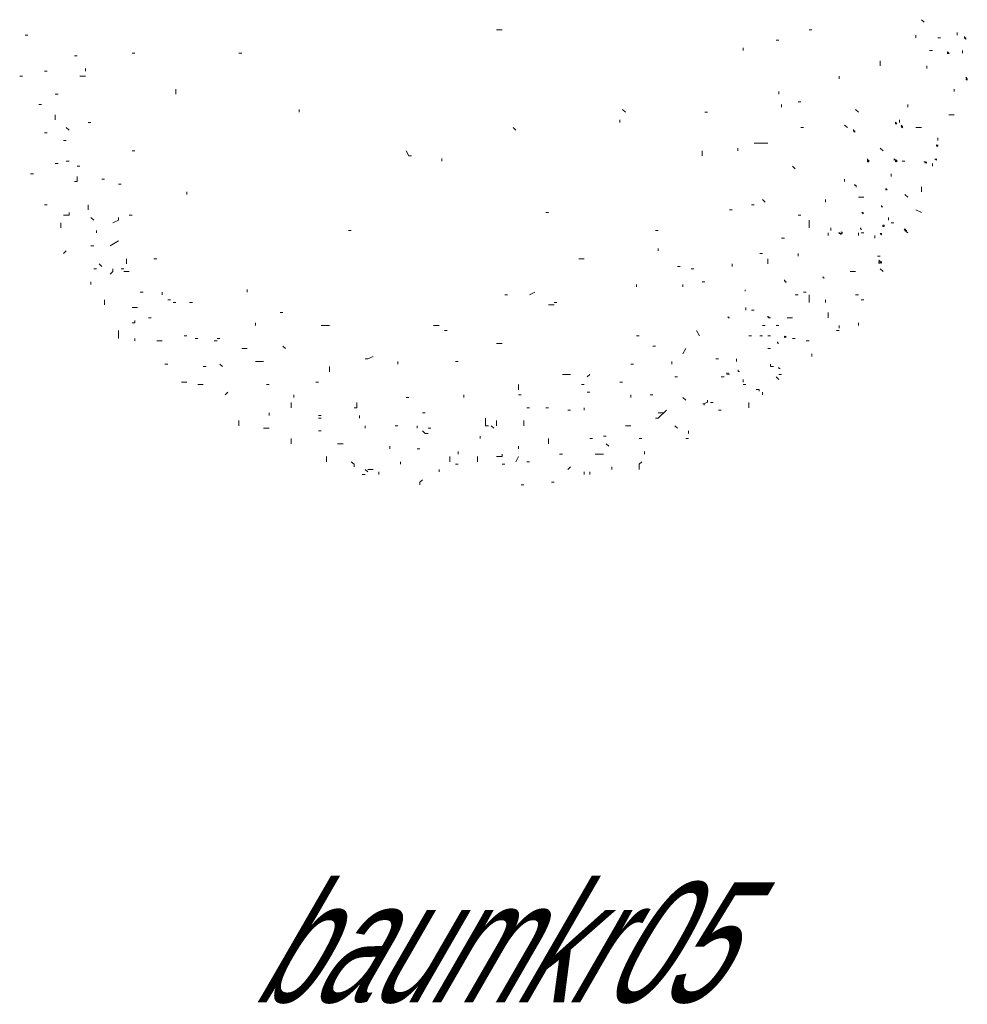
# Model space of a CAD drawing. Extents: x 12.9 to 34.2, y -51.7 to -4.
# Tile 66 of 75: x 25.6 to 28.4, y -12.9 to -10.1. Entities that reach past the tile are written whole.
import ezdxf
from ezdxf.enums import TextEntityAlignment as Align

# ---------------------------------------------------------------- set-up
doc = ezdxf.new("R2010")
doc.units = 0
doc.header["$MEASUREMENT"] = 0
doc.linetypes.add('AUSGEZOGEN', pattern=[0])
doc.layers.add('BLÄTTER', color=64, linetype='CONTINUOUS', lineweight=13)
doc.layers.add('FREIER_TEXT', color=7, linetype='AUSGEZOGEN')

msp = doc.modelspace()

# ---------------------------------------------------------------- linework, layer by layer
at = {"layer": 'BLÄTTER'}
for p, q in [((28.2797, -10.0591), (28.28765, -10.0666)), ((25.665, -10.10405), (25.673, -10.10405)), ((25.665, -10.10405), (25.673, -10.10405)), ((27.0403, -10.0891), (27.0563, -10.0891)), ((27.95185, -10.0891), (27.9598, -10.0891)), ((28.2637, -10.10405), (28.2637, -10.1116)), ((28.3836, -10.0966), (28.3836, -10.10405)), ((28.40547, -10.11227), (28.40547, -10.10816)), ((28.40547, -10.10816), (28.40547, -10.11227)), ((28.40547, -10.11227), (28.40547, -10.10816)), ((28.40547, -10.10816), (28.40547, -10.11227)), ((27.8559, -10.11905), (27.8639, -10.11905)), ((28.32765, -10.1116), (28.33565, -10.1116)), ((28.40547, -10.11227), (28.40957, -10.11227)), ((28.40957, -10.11637), (28.40547, -10.11227)), ((28.40957, -10.11227), (28.40957, -10.11637)), ((28.40957, -10.11637), (28.40957, -10.11227)), ((28.40957, -10.11227), (28.40957, -10.11637)), ((25.8089, -10.16405), (25.8169, -10.16405)), ((25.9768, -10.15655), (25.9848, -10.15655)), ((26.28865, -10.15655), (26.29665, -10.15655)), ((27.75995, -10.14155), (27.75995, -10.14905)), ((28.30365, -10.14905), (28.31165, -10.14905)), ((28.35622, -10.15331), (28.36032, -10.15741)), ((28.35622, -10.15741), (28.35622, -10.15331)), ((28.36032, -10.15741), (28.35622, -10.15741)), ((28.35622, -10.15741), (28.36032, -10.15741)), ((28.36032, -10.15741), (28.35622, -10.15741)), ((28.35622, -10.15741), (28.36032, -10.15741)), ((28.36032, -10.15741), (28.35622, -10.15741)), ((28.35622, -10.15741), (28.36032, -10.15741)), ((28.36032, -10.15741), (28.35622, -10.15741)), ((28.35622, -10.15741), (28.36032, -10.15741)), ((28.36032, -10.15741), (28.35622, -10.15741)), ((28.3996, -10.14905), (28.3996, -10.15655)), ((28.15975, -10.17905), (28.15975, -10.19405)), ((28.29565, -10.19405), (28.29565, -10.20155)), ((25.649, -10.22405), (25.657, -10.22405)), ((25.72095, -10.20905), (25.72895, -10.20905)), ((25.8249, -10.22405), (25.8409, -10.22405)), ((25.8409, -10.20155), (25.8409, -10.20905)), ((28.0398, -10.22405), (28.0398, -10.2315)), ((28.41367, -10.23128), (28.40957, -10.22718)), ((28.40957, -10.23128), (28.41367, -10.23538)), ((28.41367, -10.23538), (28.41367, -10.23128)), ((28.41367, -10.23128), (28.41367, -10.23538)), ((28.41367, -10.23538), (28.41367, -10.23128)), ((28.41367, -10.23128), (28.41367, -10.23538)), ((28.41367, -10.23538), (28.41367, -10.23128)), ((28.41367, -10.23128), (28.41367, -10.23538)), ((28.41367, -10.23538), (28.41367, -10.23128)), ((28.41367, -10.23128), (28.41367, -10.23538)), ((28.41367, -10.23538), (28.41367, -10.23128)), ((25.75295, -10.2765), (25.76095, -10.2765)), ((26.10475, -10.269), (26.10475, -10.2615)), ((26.10475, -10.2765), (26.10475, -10.269)), ((27.8639, -10.269), (27.8639, -10.2765)), ((28.3756, -10.2615), (28.3756, -10.269)), ((25.70495, -10.30645), (25.71295, -10.30645)), ((27.8719, -10.30645), (27.8719, -10.314)), ((27.92785, -10.299), (27.91985, -10.299)), ((28.2397, -10.30645), (28.2397, -10.314)), ((25.75295, -10.33645), (25.75295, -10.35145)), ((26.4646, -10.32145), (26.4646, -10.329)), ((27.4081, -10.32145), (27.4161, -10.329)), ((27.648, -10.329), (27.656, -10.329)), ((28.0878, -10.32145), (28.0958, -10.329)), ((28.35965, -10.33645), (28.3756, -10.33645)), ((25.84885, -10.35895), (25.85685, -10.35895)), ((27.4001, -10.35145), (27.4001, -10.35895)), ((28.0558, -10.36645), (28.0638, -10.37395)), ((28.20438, -10.3585), (28.20438, -10.3626)), ((28.20848, -10.3626), (28.20438, -10.3585)), ((28.20438, -10.3626), (28.20848, -10.3626)), ((28.2157, -10.35145), (28.2157, -10.35895)), ((28.22489, -10.37081), (28.22079, -10.36671)), ((25.72095, -10.38895), (25.72895, -10.38895)), ((25.7849, -10.37395), (25.7929, -10.38145)), ((27.08825, -10.37395), (27.09625, -10.38145)), ((27.92785, -10.37395), (27.93585, -10.37395)), ((28.08126, -10.37902), (28.08126, -10.38312)), ((28.08126, -10.38312), (28.08536, -10.38723)), ((28.08536, -10.38723), (28.08126, -10.38312)), ((28.08126, -10.38312), (28.08536, -10.38723)), ((28.08536, -10.38312), (28.08126, -10.38312)), ((28.08536, -10.38723), (28.08536, -10.38312)), ((28.22079, -10.37081), (28.22489, -10.37491)), ((28.22489, -10.37081), (28.22079, -10.37081)), ((28.22079, -10.37081), (28.22489, -10.37081)), ((28.22489, -10.37491), (28.22489, -10.37081)), ((28.22489, -10.37081), (28.22489, -10.37491)), ((28.22489, -10.37491), (28.22489, -10.37081)), ((28.22489, -10.37081), (28.22489, -10.37491)), ((28.22489, -10.37491), (28.22489, -10.37081)), ((28.22489, -10.37081), (28.22489, -10.37491)), ((28.22489, -10.37491), (28.22489, -10.37081)), ((28.22489, -10.37081), (28.22489, -10.37491)), ((28.22489, -10.37491), (28.22489, -10.37081)), ((28.22489, -10.37081), (28.22489, -10.37491)), ((28.22489, -10.37491), (28.22489, -10.37081)), ((28.22489, -10.37081), (28.22489, -10.37491)), ((28.22489, -10.37491), (28.22489, -10.37081)), ((28.22489, -10.37081), (28.22489, -10.37491)), ((28.22489, -10.37491), (28.22489, -10.37081)), ((28.2637, -10.37395), (28.2797, -10.37395)), ((25.7769, -10.41145), (25.7849, -10.41145)), ((27.8319, -10.4189), (27.79195, -10.4189)), ((28.32339, -10.42416), (28.32339, -10.42827)), ((28.32339, -10.42827), (28.32339, -10.42416)), ((28.32339, -10.42416), (28.32339, -10.42827)), ((28.32749, -10.42827), (28.32339, -10.42416)), ((28.32339, -10.42416), (28.32339, -10.42827)), ((28.32339, -10.42827), (28.32339, -10.42416)), ((28.32339, -10.42416), (28.32339, -10.42827)), ((28.32339, -10.42827), (28.32339, -10.42416)), ((28.32339, -10.42416), (28.32339, -10.42827)), ((28.32339, -10.42827), (28.32339, -10.42416)), ((28.32749, -10.42827), (28.32749, -10.42416)), ((28.32749, -10.42416), (28.32749, -10.42827)), ((28.32765, -10.40395), (28.32765, -10.41145)), ((25.9768, -10.44145), (25.9848, -10.44145)), ((26.7764, -10.44145), (26.7844, -10.4564)), ((27.64, -10.44145), (27.64, -10.4564)), ((27.74395, -10.4339), (27.74395, -10.44145)), ((28.15975, -10.4339), (28.16775, -10.44145)), ((28.32339, -10.42827), (28.32749, -10.42827)), ((25.75295, -10.4789), (25.76095, -10.4789)), ((25.7849, -10.4714), (25.7929, -10.4714)), ((26.7844, -10.4564), (26.7924, -10.4564)), ((26.8804, -10.4639), (26.8804, -10.4714)), ((28.1223, -10.4693), (28.1223, -10.4652)), ((28.1223, -10.4693), (28.1223, -10.47341)), ((28.1223, -10.47341), (28.1223, -10.4693)), ((28.1223, -10.4693), (28.1223, -10.47341)), ((28.1223, -10.47341), (28.1223, -10.4693)), ((28.1223, -10.4693), (28.1264, -10.47341)), ((28.1264, -10.47341), (28.1223, -10.4693)), ((28.1223, -10.4693), (28.1264, -10.4693)), ((28.1264, -10.4693), (28.1223, -10.4693)), ((28.1264, -10.47341), (28.1223, -10.47341)), ((28.1223, -10.47341), (28.1264, -10.47341)), ((28.1264, -10.47341), (28.1264, -10.4693)), ((28.1264, -10.4693), (28.1264, -10.47341)), ((28.1264, -10.47341), (28.1264, -10.4693)), ((28.1264, -10.4693), (28.1264, -10.47341)), ((28.1264, -10.47341), (28.1264, -10.4693)), ((28.1264, -10.4693), (28.1264, -10.47341)), ((28.1264, -10.47341), (28.1264, -10.4693)), ((28.1264, -10.4693), (28.1264, -10.47341)), ((28.1264, -10.47341), (28.1264, -10.4693)), ((28.1264, -10.4693), (28.1264, -10.47341)), ((28.20027, -10.4652), (28.20438, -10.4693)), ((28.20438, -10.4693), (28.20027, -10.4652)), ((28.20027, -10.4652), (28.20027, -10.4693)), ((28.20438, -10.4693), (28.20848, -10.47341)), ((28.20848, -10.47341), (28.20438, -10.4693)), ((28.20438, -10.4693), (28.20848, -10.4693)), ((28.20848, -10.4693), (28.20438, -10.47341)), ((28.20438, -10.47341), (28.20438, -10.4693)), ((28.20848, -10.47341), (28.20848, -10.4693)), ((28.20848, -10.4693), (28.20848, -10.47341)), ((28.20848, -10.4693), (28.20848, -10.47341)), ((28.20848, -10.47341), (28.20848, -10.4693)), ((28.20848, -10.4693), (28.20848, -10.47341)), ((28.20848, -10.47341), (28.20848, -10.4693)), ((28.2237, -10.4714), (28.2317, -10.4714)), ((28.28645, -10.47341), (28.29056, -10.47341)), ((28.29056, -10.47341), (28.29056, -10.47751)), ((28.29056, -10.47751), (28.29056, -10.47341)), ((28.29056, -10.47341), (28.29056, -10.47751)), ((28.29056, -10.47751), (28.29056, -10.47341)), ((28.29056, -10.47341), (28.29466, -10.47751)), ((28.29466, -10.47751), (28.29056, -10.47341)), ((28.29056, -10.47341), (28.29056, -10.47751)), ((28.29056, -10.47751), (28.29056, -10.47341)), ((28.29466, -10.47751), (28.29466, -10.47341)), ((28.29466, -10.47341), (28.29466, -10.47751)), ((28.29466, -10.47751), (28.29466, -10.47341)), ((28.29466, -10.47341), (28.29466, -10.47751)), ((28.29466, -10.47751), (28.29466, -10.47341)), ((28.29466, -10.47341), (28.29466, -10.47751)), ((28.31165, -10.4789), (28.31165, -10.4864)), ((28.31928, -10.4652), (28.32339, -10.4693)), ((28.32339, -10.4693), (28.31928, -10.4652)), ((28.32339, -10.4693), (28.32339, -10.4652)), ((28.32339, -10.4652), (28.32339, -10.4693)), ((28.32339, -10.4693), (28.32339, -10.4652)), ((28.32339, -10.4652), (28.32339, -10.4693)), ((28.32339, -10.4693), (28.32339, -10.4652)), ((28.32339, -10.4652), (28.32339, -10.4693)), ((28.32339, -10.4693), (28.32339, -10.4652)), ((28.32339, -10.4652), (28.32339, -10.4693)), ((28.32339, -10.4693), (28.32339, -10.4652)), ((28.32339, -10.4652), (28.32339, -10.4693)), ((25.681, -10.50885), (25.68895, -10.50885)), ((25.8169, -10.4864), (25.8249, -10.4864)), ((27.90385, -10.4864), (27.91185, -10.49385)), ((28.19175, -10.50885), (28.19175, -10.5164)), ((25.8089, -10.53135), (25.8169, -10.53135)), ((25.8169, -10.53135), (25.8169, -10.5164)), ((25.88885, -10.52385), (25.89685, -10.52385)), ((25.9368, -10.53885), (25.9448, -10.53885)), ((28.0558, -10.52385), (28.0558, -10.53135)), ((28.08536, -10.54317), (28.08536, -10.53907)), ((26.13675, -10.56135), (26.13675, -10.56885)), ((28.08536, -10.54317), (28.08947, -10.54317)), ((28.08947, -10.54317), (28.08536, -10.54317)), ((28.08947, -10.54317), (28.08947, -10.54728)), ((28.08947, -10.54728), (28.08947, -10.54317)), ((28.08947, -10.54317), (28.08947, -10.54728)), ((28.08947, -10.54728), (28.08947, -10.54317)), ((28.08947, -10.54317), (28.08947, -10.54728)), ((28.08947, -10.54728), (28.08947, -10.54317)), ((28.08947, -10.54317), (28.08947, -10.54728)), ((28.08947, -10.54728), (28.08947, -10.54317)), ((28.08947, -10.54317), (28.08947, -10.54728)), ((28.08947, -10.54728), (28.08947, -10.54317)), ((28.08947, -10.54317), (28.08947, -10.54728)), ((28.08947, -10.54728), (28.08947, -10.54317)), ((28.08947, -10.54317), (28.08947, -10.54728)), ((28.08947, -10.54728), (28.08947, -10.54317)), ((28.08947, -10.54317), (28.08947, -10.54728)), ((28.08947, -10.54728), (28.08947, -10.54317)), ((28.17565, -10.55549), (28.17565, -10.55138)), ((28.17565, -10.55138), (28.17565, -10.55549)), ((28.17565, -10.55549), (28.17565, -10.55138)), ((28.17565, -10.55138), (28.17565, -10.55549)), ((28.17975, -10.55549), (28.17565, -10.55138)), ((28.17565, -10.55549), (28.17975, -10.55549)), ((28.2317, -10.56885), (28.2397, -10.57635)), ((28.2797, -10.54635), (28.2797, -10.56135)), ((27.8159, -10.58385), (27.8239, -10.59135)), ((27.9998, -10.58385), (27.9998, -10.59135)), ((28.0958, -10.57635), (28.1038, -10.57635)), ((28.1038, -10.57635), (28.1118, -10.57635)), ((25.72095, -10.59885), (25.72895, -10.59885)), ((25.7929, -10.62885), (25.7929, -10.6213)), ((25.84885, -10.61385), (25.84885, -10.59885)), ((27.1842, -10.6213), (27.1922, -10.6213)), ((27.71995, -10.61385), (27.72795, -10.61385)), ((27.78395, -10.59885), (27.79195, -10.59885)), ((28.10588, -10.62115), (28.10999, -10.62525)), ((28.10999, -10.62115), (28.10588, -10.62115)), ((28.10999, -10.62525), (28.10999, -10.62115)), ((28.10999, -10.62115), (28.10999, -10.62525)), ((28.10999, -10.62525), (28.10999, -10.62115)), ((28.10999, -10.62115), (28.10999, -10.62525)), ((28.10999, -10.62525), (28.10999, -10.62115)), ((28.16334, -10.60473), (28.16334, -10.60063)), ((28.16334, -10.60063), (28.16334, -10.60473)), ((28.16334, -10.60473), (28.16334, -10.60063)), ((28.16334, -10.60063), (28.16334, -10.60473)), ((28.16334, -10.60473), (28.16334, -10.60063)), ((28.16334, -10.60473), (28.16744, -10.60473)), ((28.16744, -10.60473), (28.16334, -10.60473)), ((28.2637, -10.61385), (28.2797, -10.6213)), ((25.7689, -10.6663), (25.7689, -10.6513)), ((25.7769, -10.62885), (25.7929, -10.62885)), ((25.85685, -10.6363), (25.86485, -10.64385)), ((25.92085, -10.6513), (25.9368, -10.64385)), ((25.9368, -10.64385), (25.9368, -10.6363)), ((25.9688, -10.62885), (25.9768, -10.62885)), ((27.91985, -10.62885), (27.92785, -10.62885)), ((27.95185, -10.6513), (27.95185, -10.64385)), ((27.95185, -10.6663), (27.95185, -10.6513)), ((28.18375, -10.64385), (28.18375, -10.6363)), ((28.19175, -10.6513), (28.19975, -10.6513)), ((25.87285, -10.6813), (25.87285, -10.6738)), ((26.6085, -10.6738), (26.6165, -10.6738)), ((27.50405, -10.6738), (27.51205, -10.6738)), ((28.0078, -10.6813), (28.0078, -10.6888)), ((28.0158, -10.6663), (28.0158, -10.6738)), ((28.04022, -10.6786), (28.04022, -10.68271)), ((28.04022, -10.68271), (28.04022, -10.6786)), ((28.04022, -10.6786), (28.04022, -10.68271)), ((28.04022, -10.68271), (28.04432, -10.68271)), ((28.04843, -10.6786), (28.04432, -10.6786)), ((28.04432, -10.68271), (28.04432, -10.68681)), ((28.04432, -10.68681), (28.04432, -10.68271)), ((28.04432, -10.68271), (28.04843, -10.68271)), ((28.04843, -10.68271), (28.04843, -10.6786)), ((28.0958, -10.6813), (28.0958, -10.6888)), ((28.10178, -10.66629), (28.10178, -10.67039)), ((28.10178, -10.67039), (28.10178, -10.66629)), ((28.10178, -10.66629), (28.10178, -10.67039)), ((28.10178, -10.67039), (28.10178, -10.66629)), ((28.10178, -10.66629), (28.10178, -10.67039)), ((28.10178, -10.67039), (28.10178, -10.66629)), ((28.10178, -10.67039), (28.10588, -10.67039)), ((28.10588, -10.67039), (28.10178, -10.67039)), ((28.10178, -10.67039), (28.10588, -10.67039)), ((28.10588, -10.67039), (28.10178, -10.67039)), ((28.10178, -10.67039), (28.10588, -10.67039)), ((28.10588, -10.67039), (28.10178, -10.67039)), ((28.10178, -10.67039), (28.10588, -10.67039)), ((28.10588, -10.67039), (28.10178, -10.67039)), ((28.10178, -10.67039), (28.10588, -10.67039)), ((28.10588, -10.67039), (28.10178, -10.67039)), ((28.1038, -10.6813), (28.1118, -10.6813)), ((28.15923, -10.68271), (28.16334, -10.68271)), ((28.16334, -10.68681), (28.15923, -10.68271)), ((28.16334, -10.68271), (28.16334, -10.68681)), ((28.16334, -10.68681), (28.16334, -10.68271)), ((28.16334, -10.68271), (28.16334, -10.68681)), ((28.16334, -10.68681), (28.16334, -10.68271)), ((28.16334, -10.68271), (28.16334, -10.68681)), ((28.16334, -10.68681), (28.16334, -10.68271)), ((28.16334, -10.68271), (28.16334, -10.68681)), ((28.16744, -10.65808), (28.16744, -10.66219)), ((28.17154, -10.65808), (28.16744, -10.65808)), ((28.16744, -10.65808), (28.16744, -10.66219)), ((28.16744, -10.66219), (28.17154, -10.66219)), ((28.17154, -10.66219), (28.17154, -10.65808)), ((28.17154, -10.65808), (28.17154, -10.66219)), ((28.17154, -10.66219), (28.17154, -10.65808)), ((28.229, -10.67039), (28.2331, -10.6745)), ((28.2331, -10.67039), (28.229, -10.67039)), ((28.2317, -10.6738), (28.2397, -10.6813)), ((28.2331, -10.6745), (28.2331, -10.67039)), ((28.2331, -10.6745), (28.23721, -10.6745)), ((28.23721, -10.6745), (28.2331, -10.6745)), ((28.2331, -10.6745), (28.23721, -10.6745)), ((28.23721, -10.6745), (28.2331, -10.6745)), ((25.91285, -10.7188), (25.9368, -10.7038)), ((27.8719, -10.69625), (27.87985, -10.69625)), ((28.14375, -10.6888), (28.14375, -10.69625)), ((25.7769, -10.74125), (25.7849, -10.73375)), ((25.85685, -10.7188), (25.86485, -10.7188)), ((27.51205, -10.72625), (27.51205, -10.73375)), ((27.8079, -10.74125), (27.8159, -10.74125)), ((27.91985, -10.74125), (27.91985, -10.74875)), ((25.9608, -10.75625), (25.9608, -10.77125)), ((26.0408, -10.75625), (26.0488, -10.75625)), ((27.2962, -10.75625), (27.2802, -10.75625)), ((27.8319, -10.75625), (27.8319, -10.77125)), ((28.15175, -10.74875), (28.15975, -10.74875)), ((28.15923, -10.76478), (28.15513, -10.76068)), ((28.15513, -10.76478), (28.15513, -10.76889)), ((28.15513, -10.76889), (28.15923, -10.76889)), ((28.15923, -10.76889), (28.15923, -10.76478)), ((28.15923, -10.76478), (28.16334, -10.76889)), ((28.16334, -10.76889), (28.15923, -10.76478)), ((28.16334, -10.76889), (28.16334, -10.76478)), ((28.16334, -10.76478), (28.16334, -10.76889)), ((25.86485, -10.78625), (25.87285, -10.78625)), ((25.88085, -10.77125), (25.88885, -10.77875)), ((25.91285, -10.80125), (25.92085, -10.79375)), ((25.92085, -10.79375), (25.92085, -10.78625)), ((25.9448, -10.78625), (25.9528, -10.78625)), ((25.9528, -10.79375), (25.9688, -10.79375)), ((27.568, -10.77875), (27.576, -10.77875)), ((27.608, -10.78625), (27.616, -10.78625)), ((27.72795, -10.77125), (27.72795, -10.77875)), ((28.0718, -10.79375), (28.0878, -10.79375)), ((28.15975, -10.78625), (28.16775, -10.79375)), ((25.85685, -10.83125), (25.85685, -10.8237)), ((27.64, -10.8237), (27.648, -10.8237)), ((27.88017, -10.82224), (27.88017, -10.81813)), ((27.88017, -10.82224), (27.88427, -10.82224)), ((27.88427, -10.82224), (27.88017, -10.82224)), ((27.88427, -10.82224), (27.88427, -10.82634)), ((27.88427, -10.82634), (27.88427, -10.82224)), ((27.88427, -10.82224), (27.88427, -10.82634)), ((27.88427, -10.82634), (27.88427, -10.82224)), ((27.88427, -10.82224), (27.88427, -10.82634)), ((27.88427, -10.82634), (27.88427, -10.82224)), ((27.88427, -10.82224), (27.88427, -10.82634)), ((27.88427, -10.82634), (27.88427, -10.82224)), ((27.88427, -10.82224), (27.88427, -10.82634)), ((27.88427, -10.82634), (27.88427, -10.82224)), ((27.88427, -10.82224), (27.88427, -10.82634)), ((27.88427, -10.82634), (27.88427, -10.82224)), ((27.88427, -10.82224), (27.88427, -10.82634)), ((27.88427, -10.82634), (27.88427, -10.82224)), ((27.88427, -10.82224), (27.88427, -10.82634)), ((27.88427, -10.82634), (27.88427, -10.82224)), ((27.88427, -10.82224), (27.88427, -10.82634)), ((27.88427, -10.82634), (27.88427, -10.82224)), ((27.88427, -10.82224), (27.88427, -10.82634)), ((27.88427, -10.82634), (27.88427, -10.82224)), ((27.88427, -10.82224), (27.88427, -10.82634)), ((27.88427, -10.82634), (27.88427, -10.82224)), ((27.88427, -10.82224), (27.88427, -10.82634)), ((27.88427, -10.82634), (27.88427, -10.82224)), ((27.99097, -10.80993), (27.99508, -10.80993)), ((27.99508, -10.80993), (27.99097, -10.80993)), ((27.99508, -10.80993), (27.99508, -10.81403)), ((27.99508, -10.81403), (27.99508, -10.80993)), ((27.99508, -10.80993), (27.99508, -10.81403)), ((27.99508, -10.81403), (27.99508, -10.80993)), ((27.99508, -10.80993), (27.99508, -10.81403)), ((27.99508, -10.81403), (27.99508, -10.80993)), ((27.99508, -10.80993), (27.99508, -10.81403)), ((27.99508, -10.81403), (27.99508, -10.80993)), ((27.99508, -10.80993), (27.99508, -10.81403)), ((27.99508, -10.81403), (27.99508, -10.80993)), ((26.0008, -10.8537), (26.0088, -10.8537)), ((26.0648, -10.8537), (26.0648, -10.8612)), ((26.31265, -10.8537), (26.31265, -10.84625)), ((27.13625, -10.8612), (27.1522, -10.8537)), ((27.4481, -10.83125), (27.4481, -10.8387)), ((27.584, -10.8387), (27.584, -10.83125)), ((27.76526, -10.85096), (27.76526, -10.84686)), ((27.76526, -10.84686), (27.76526, -10.85096)), ((27.76526, -10.85096), (27.76526, -10.84686)), ((27.93585, -10.8537), (27.94385, -10.8537)), ((25.89685, -10.8912), (25.89685, -10.8762)), ((26.0808, -10.8762), (26.0888, -10.8762)), ((26.09675, -10.8837), (26.10475, -10.8837)), ((26.14475, -10.8837), (26.15275, -10.8837)), ((27.0643, -10.8612), (27.07225, -10.8612)), ((27.2082, -10.8837), (27.2162, -10.8837)), ((27.91185, -10.8612), (27.91985, -10.8612)), ((27.95185, -10.8837), (27.95185, -10.8612)), ((27.9998, -10.8762), (27.9998, -10.8837)), ((28.0878, -10.8612), (28.0958, -10.8612)), ((28.1038, -10.8762), (28.1118, -10.8762)), ((25.9768, -10.89865), (25.9928, -10.89865)), ((26.4086, -10.91365), (26.4166, -10.91365)), ((27.1922, -10.8912), (27.2082, -10.8912)), ((27.76795, -10.89865), (27.76795, -10.9062)), ((27.78395, -10.9062), (27.79195, -10.9062)), ((28.0078, -10.91365), (28.0078, -10.92865)), ((25.9848, -10.94365), (25.9848, -10.93615)), ((26.0248, -10.92865), (26.0328, -10.92865)), ((27.71601, -10.92894), (27.71601, -10.92483)), ((27.71601, -10.92483), (27.71601, -10.92894)), ((27.71601, -10.92894), (27.72012, -10.92894)), ((27.72012, -10.92894), (27.71601, -10.92894)), ((27.83503, -10.92894), (27.83092, -10.92483)), ((27.83503, -10.92894), (27.83503, -10.92483)), ((27.83503, -10.92483), (27.83503, -10.92894)), ((27.83503, -10.92894), (27.83913, -10.92894)), ((27.83913, -10.92894), (27.83503, -10.92894)), ((27.88785, -10.92865), (27.90385, -10.92865)), ((25.9368, -10.98865), (25.9368, -10.96615)), ((25.9768, -10.94365), (25.9848, -10.94365)), ((26.3366, -10.94365), (26.3366, -10.95115)), ((26.52855, -10.95115), (26.55255, -10.95115)), ((26.8564, -10.95115), (26.8724, -10.95115)), ((26.8884, -10.96615), (26.8964, -10.96615)), ((27.624, -10.96615), (27.632, -10.98115)), ((27.8159, -10.95115), (27.8239, -10.95115)), ((27.8559, -10.95115), (27.8639, -10.95115)), ((28.0318, -10.96615), (28.0398, -10.96615)), ((28.0398, -10.95865), (28.0398, -10.95115)), ((28.0958, -10.94365), (28.0958, -10.95115)), ((25.9848, -10.99615), (25.9848, -10.98865)), ((26.0488, -10.99615), (26.0568, -10.99615)), ((26.0568, -10.99615), (26.0648, -10.99615)), ((26.12875, -10.98115), (26.13675, -10.98115)), ((26.16075, -10.98865), (26.16875, -10.98865)), ((26.2167, -10.99615), (26.2247, -10.99615)), ((26.2247, -10.98865), (26.2327, -10.98865)), ((27.4561, -10.98115), (27.4481, -10.98115)), ((27.77595, -10.98115), (27.78395, -10.98115)), ((27.8079, -10.98115), (27.8159, -10.98115)), ((27.8319, -10.98115), (27.8399, -10.98115)), ((27.85965, -11.00281), (27.85965, -10.9987)), ((27.88017, -10.98229), (27.88427, -10.98639)), ((27.88427, -10.98229), (27.88017, -10.98639)), ((27.88017, -10.98639), (27.88017, -10.98229)), ((27.88427, -10.98639), (27.88427, -10.98229)), ((27.90385, -10.98865), (27.91185, -10.98865)), ((27.91185, -10.98865), (27.90385, -10.98865)), ((27.94385, -10.99615), (27.95185, -10.99615)), ((26.29665, -11.01865), (26.31265, -11.01865)), ((26.4166, -11.0111), (26.4246, -11.01865)), ((27.0403, -11.00365), (27.0563, -11.00365)), ((27.49605, -11.0111), (27.50405, -11.0111)), ((27.584, -11.03365), (27.592, -11.01865)), ((27.8319, -11.01865), (27.8399, -11.01865)), ((27.85965, -11.00281), (27.86375, -11.00281)), ((27.86375, -11.00281), (27.85965, -11.00281)), ((26.3366, -11.0561), (26.3606, -11.0561)), ((26.6565, -11.04865), (26.66445, -11.04865)), ((26.66445, -11.04865), (26.68045, -11.0411)), ((26.7524, -11.0636), (26.7524, -11.0561)), ((26.92035, -11.0561), (26.92835, -11.0561)), ((27.55205, -11.0561), (27.55205, -11.0636)), ((27.68, -11.04865), (27.688, -11.04865)), ((27.74064, -11.05205), (27.74064, -11.04795)), ((27.74064, -11.05205), (27.74064, -11.05616)), ((27.74064, -11.05616), (27.74064, -11.05205)), ((27.9598, -11.03365), (27.9598, -11.0411)), ((26.0728, -11.0636), (26.0808, -11.0636)), ((26.1847, -11.0711), (26.1927, -11.0711)), ((26.2327, -11.0636), (26.2407, -11.0711)), ((26.55255, -11.0711), (26.55255, -11.0861)), ((27.4321, -11.0636), (27.4401, -11.0636)), ((27.74474, -11.08078), (27.74474, -11.08489)), ((27.74474, -11.08489), (27.74474, -11.08078)), ((27.74474, -11.08489), (27.74884, -11.08489)), ((27.74884, -11.08489), (27.74474, -11.08489)), ((27.8399, -11.0636), (27.8399, -11.0711)), ((27.8399, -11.0711), (27.8479, -11.0711)), ((27.86375, -11.07257), (27.86375, -11.07668)), ((27.86375, -11.07668), (27.86786, -11.07668)), ((27.86786, -11.07668), (27.86375, -11.07668)), ((27.2322, -11.0936), (27.2562, -11.0936)), ((27.3042, -11.10105), (27.31215, -11.0936)), ((27.56, -11.10105), (27.568, -11.10105)), ((27.696, -11.10105), (27.704, -11.10105)), ((27.71191, -11.08899), (27.71191, -11.09309)), ((27.71191, -11.09309), (27.71191, -11.08899)), ((27.71191, -11.08899), (27.71191, -11.09309)), ((27.71191, -11.09309), (27.71601, -11.09309)), ((27.71601, -11.09309), (27.71601, -11.08899)), ((27.71601, -11.09309), (27.72012, -11.09309)), ((27.72012, -11.09309), (27.71601, -11.09309)), ((27.75995, -11.1086), (27.75995, -11.11605)), ((27.8559, -11.10105), (27.8639, -11.1086)), ((27.8639, -11.0936), (27.8719, -11.0936)), ((26.13675, -11.11605), (26.12075, -11.11605)), ((26.16875, -11.1236), (26.1847, -11.1236)), ((26.3686, -11.1236), (26.3766, -11.1236)), ((26.51255, -11.11605), (26.52055, -11.11605)), ((27.10425, -11.1236), (27.10425, -11.13855)), ((27.2882, -11.1236), (27.2962, -11.1236)), ((27.4001, -11.11605), (27.4081, -11.11605)), ((27.75995, -11.1236), (27.76795, -11.1236)), ((27.8022, -11.13824), (27.79809, -11.13824)), ((27.8022, -11.13824), (27.8063, -11.13824)), ((27.8063, -11.13824), (27.8022, -11.13824)), ((27.8063, -11.13824), (27.8063, -11.14234)), ((27.8063, -11.14234), (27.8063, -11.13824)), ((27.8063, -11.13824), (27.8063, -11.14234)), ((27.8063, -11.14234), (27.8063, -11.13824)), ((27.8063, -11.13824), (27.8063, -11.14234)), ((27.8063, -11.14234), (27.8063, -11.13824)), ((27.8063, -11.13824), (27.8063, -11.14234)), ((27.8063, -11.14234), (27.8063, -11.13824)), ((26.2487, -11.15355), (26.25665, -11.14605)), ((26.4486, -11.16105), (26.4486, -11.15355)), ((26.7764, -11.16105), (26.7844, -11.16105)), ((26.94435, -11.15355), (26.94435, -11.16105)), ((27.10425, -11.15355), (27.11225, -11.15355)), ((27.3042, -11.14605), (27.31215, -11.14605)), ((27.4321, -11.16105), (27.4321, -11.15355)), ((27.48805, -11.15355), (27.49605, -11.15355)), ((27.584, -11.16105), (27.592, -11.16855)), ((27.656, -11.16855), (27.656, -11.17605)), ((27.8159, -11.14605), (27.8159, -11.15355)), ((26.4406, -11.17605), (26.4406, -11.19105)), ((26.6245, -11.19105), (26.6325, -11.19105)), ((26.6325, -11.19105), (26.6325, -11.17605)), ((27.12825, -11.19105), (27.13625, -11.19105)), ((27.1842, -11.19105), (27.1922, -11.19105)), ((27.2482, -11.19855), (27.2562, -11.19855)), ((27.2962, -11.19105), (27.2962, -11.19855)), ((27.51205, -11.22105), (27.53605, -11.19855)), ((27.64214, -11.17927), (27.64625, -11.17927)), ((27.64625, -11.17927), (27.65446, -11.17517)), ((27.64625, -11.17927), (27.64625, -11.18338)), ((27.64625, -11.18338), (27.64625, -11.17927)), ((27.664, -11.17605), (27.672, -11.17605)), ((27.688, -11.19855), (27.696, -11.19855)), ((27.77595, -11.17605), (27.77595, -11.19105)), ((26.28865, -11.2435), (26.28865, -11.2285)), ((26.3766, -11.2135), (26.3766, -11.20605)), ((26.52055, -11.2135), (26.52855, -11.2135)), ((26.52055, -11.22105), (26.52855, -11.22105)), ((26.6405, -11.22105), (26.6405, -11.2135)), ((26.8244, -11.20605), (26.8324, -11.20605)), ((27.0083, -11.22105), (27.0083, -11.2285)), ((27.0083, -11.2285), (27.0083, -11.2435)), ((27.0403, -11.2285), (27.0403, -11.2435)), ((27.12025, -11.2285), (27.12025, -11.2435)), ((27.50405, -11.22105), (27.51205, -11.22105)), ((27.51205, -11.20605), (27.52805, -11.20605)), ((26.3686, -11.251), (26.3606, -11.251)), ((26.3766, -11.251), (26.3686, -11.251)), ((26.52055, -11.2585), (26.52855, -11.2585)), ((26.6565, -11.251), (26.6565, -11.2435)), ((26.7444, -11.2435), (26.7524, -11.2435)), ((26.8084, -11.251), (26.8084, -11.2435)), ((26.8244, -11.2585), (26.8324, -11.266)), ((26.8404, -11.251), (26.8484, -11.251)), ((27.0083, -11.2435), (27.0163, -11.2435)), ((27.0243, -11.2435), (27.0323, -11.251)), ((27.4161, -11.2435), (27.4321, -11.2435)), ((27.56, -11.2435), (27.568, -11.251)), ((27.6, -11.2585), (27.6, -11.266)), ((26.4406, -11.296), (26.4406, -11.281)), ((26.8324, -11.266), (26.8404, -11.266)), ((26.9923, -11.281), (26.9923, -11.2735)), ((27.1922, -11.281), (27.1922, -11.296)), ((27.31215, -11.281), (27.32015, -11.281)), ((27.35215, -11.2735), (27.36015, -11.2735)), ((27.4561, -11.281), (27.4641, -11.281)), ((27.592, -11.281), (27.6, -11.281)), ((26.57655, -11.296), (26.5925, -11.296)), ((26.72845, -11.30345), (26.72845, -11.311)), ((26.8084, -11.311), (26.8164, -11.311)), ((27.10425, -11.311), (27.10425, -11.30345)), ((27.36015, -11.296), (27.36815, -11.30345)), ((26.54455, -11.34845), (26.54455, -11.33345)), ((26.90435, -11.34845), (26.90435, -11.33345)), ((26.92835, -11.31845), (26.92835, -11.326)), ((26.98435, -11.33345), (26.98435, -11.34845)), ((27.0403, -11.33345), (27.0563, -11.33345)), ((27.0563, -11.33345), (27.0563, -11.326)), ((27.09625, -11.34845), (27.10425, -11.33345)), ((27.2242, -11.326), (27.2322, -11.326)), ((27.32815, -11.326), (27.35215, -11.326)), ((27.4721, -11.31845), (27.4721, -11.326)), ((26.6245, -11.35595), (26.6165, -11.34845)), ((26.6245, -11.36345), (26.6245, -11.35595)), ((26.6565, -11.37095), (26.66445, -11.37845)), ((26.66445, -11.37095), (26.68045, -11.37095)), ((26.7604, -11.35595), (26.7604, -11.34845)), ((26.8724, -11.37845), (26.8724, -11.37095)), ((26.92035, -11.35595), (26.92835, -11.35595)), ((27.0563, -11.35595), (27.0643, -11.35595)), ((27.12825, -11.34845), (27.13625, -11.34845)), ((27.2482, -11.37095), (27.2562, -11.36345)), ((27.37615, -11.37095), (27.37615, -11.36345)), ((27.4561, -11.35595), (27.4641, -11.34845)), ((27.4561, -11.37095), (27.4561, -11.35595)), ((26.6485, -11.38595), (26.6565, -11.38595)), ((26.69645, -11.38595), (26.69645, -11.37845)), ((26.8164, -11.40845), (26.8244, -11.40095)), ((27.2962, -11.37845), (27.2962, -11.38595)), ((27.31215, -11.38595), (27.31215, -11.37845)), ((26.8164, -11.4159), (26.8164, -11.40845)), ((27.11225, -11.4159), (27.12025, -11.4159)), ((27.2002, -11.40845), (27.2082, -11.40845))]:
    msp.add_line(p, q, dxfattribs=at)

# ---------------------------------------------------------------- texts
at = {"layer": 'FREIER_TEXT', "color": 5, "linetype": 'Continuous', "lineweight": 50, "oblique": 30, "width": 0.65}
msp.add_text('baumkr05', height=0.35, dxfattribs=at).set_placement((27, -12.75), align=Align.MIDDLE_CENTER)

doc.saveas('drawing.dxf')
